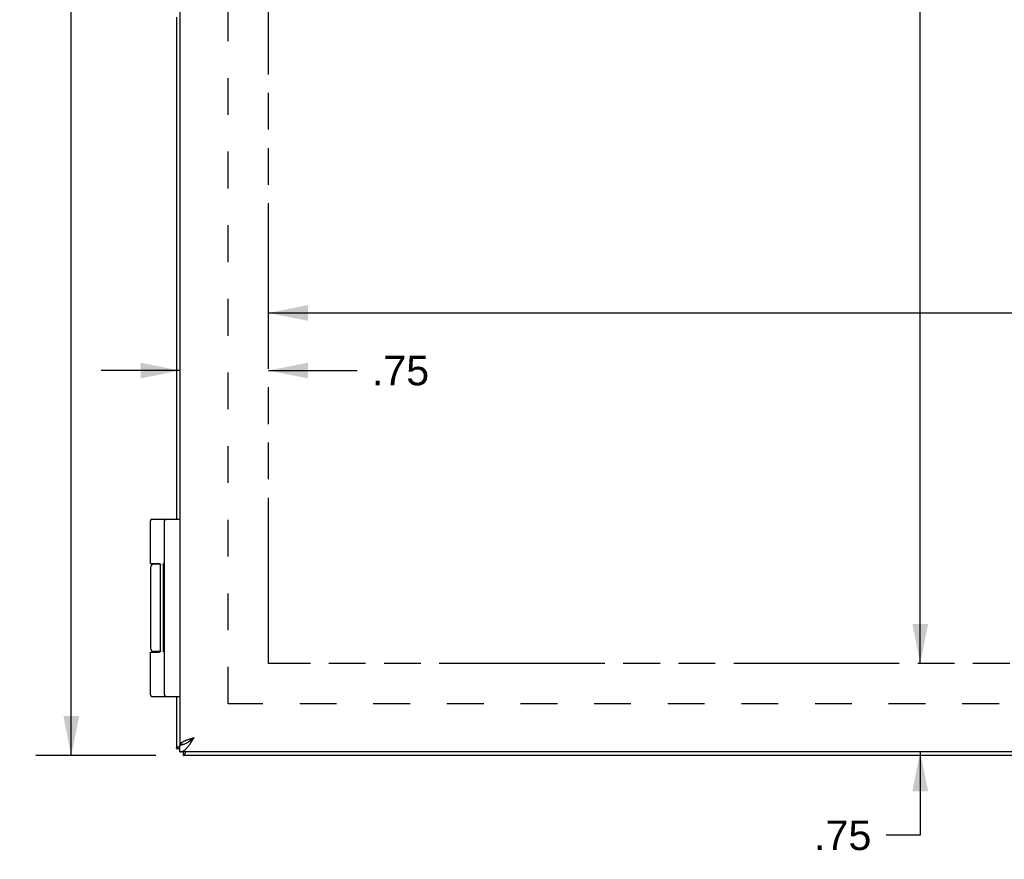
# Model space of a CAD drawing. Header units: inches. Extents: x 0 to 56.7, y 0 to 36.7.
# Tile 3 of 11: x 6.4 to 14.8, y 10.8 to 18. Entities that reach past the tile are written whole.
import ezdxf

# ---------------------------------------------------------------- set-up
doc = ezdxf.new("R2010")
doc.units = ezdxf.units.IN
doc.header["$LTSCALE"] = 3.116667
doc.header["$MEASUREMENT"] = 0
doc.linetypes.add('HIDDEN', pattern=[0.2, 0.1, -0.1])
doc.linetypes.add('PHANTOM', pattern=[0.8, 0.45, -0.05, 0.1, -0.05, 0.1, -0.05])
doc.layers.get('0').update_dxf_attribs({"linetype": 'CONTINUOUS'})
for name, color, linetype in [('02___PRT_ALL_AXES', 7, 'CONTINUOUS'), ('AVAIL_DOOR_SPACE', 7, 'CONTINUOUS'), ('DEFAULT_2', 8, 'HIDDEN'), ('DIMENSIONS', 7, 'CONTINUOUS')]:
    doc.layers.add(name, color=color, linetype=linetype)
doc.styles.get("Standard").update_dxf_attribs({"font": 'arial.ttf'})
doc.dimstyles.new('DIMSTYLE_1', dxfattribs={"dimtxt": 0.25, "dimasz": 0.333333, "dimexe": 0.09, "dimexo": 0.07, "dimgap": 0.0375, "dimtad": 0, "dimtih": 1, "dimtoh": 1, "dimzin": 4, "dimdsep": 46, "dimtxsty": 'Standard', "dimblk": '_FILLED', "dimblk1": '_FILLED', "dimblk2": '_FILLED', "dimcen": 0.09, "dimazin": 1, "dimtfac": 1, "dimtofl": 0, "dimtmove": 0, "dimatfit": 3, "dimldrblk": '_FILLED', "dimfxl": 0, "dimtolj": 1, "dimtzin": 4, "dimarcsym": 0})

# ---------------------------------------------------------------- blocks, each defined once
blk = doc.blocks.new('_FILLED')
at = {"color": 0, "linetype": 'ByBlock'}
blk.add_solid([(0, 0), (-1, 0.2), (-1, -0.2)], dxfattribs=at)
blk = doc.blocks.new('*D6')
at = {"layer": 'DIMENSIONS', "color": 2, "linetype": 'Continuous'}
for p, q in [((7.5698, 25.7204), (6.5529, 25.7204)), ((6.8529, 25.7204), (6.8529, 18.9704)), ((6.8529, 11.7204), (6.8529, 18.4704)), ((7.5698, 11.7204), (6.5529, 11.7204))]:
    blk.add_line(p, q, dxfattribs=at)
at = {"layer": 'DIMENSIONS', "color": 2, "linetype": 'Continuous', "xscale": 0.3333333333, "yscale": 0.3333333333, "zscale": 0.3333333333}
for p, rotation in [((6.8529, 25.7204), 90), ((6.8529, 11.7204), 270)]:
    blk.add_blockref('_FILLED', p, dxfattribs=dict(at, rotation=rotation))
at = {"layer": 'DIMENSIONS', "color": 2, "linetype": 'Continuous', "insert": (6.8529, 18.8454), "char_height": 0.25, "width": 0.873606, "attachment_point": 2, "line_spacing_factor": 0.9}
blk.add_mtext('14.00', dxfattribs=at)
blk = doc.blocks.new('*D16')
at = {"layer": 'DIMENSIONS', "color": 2, "linetype": 'Continuous'}
for p, q in [((14.0413, 24.9404), (14.0413, 18.9704)), ((14.0413, 12.5004), (14.0413, 18.4704))]:
    blk.add_line(p, q, dxfattribs=at)
at = {"layer": 'DIMENSIONS', "color": 2, "linetype": 'Continuous', "xscale": 0.3333333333, "yscale": 0.3333333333, "zscale": 0.3333333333}
for p, rotation in [((14.0413, 24.9404), 90), ((14.0413, 12.5004), 270)]:
    blk.add_blockref('_FILLED', p, dxfattribs=dict(at, rotation=rotation))
at = {"layer": 'DIMENSIONS', "color": 2, "linetype": 'Continuous', "insert": (14.0413, 18.8454), "char_height": 0.25, "width": 0.873606, "attachment_point": 2, "line_spacing_factor": 0.9}
blk.add_mtext('12.44', dxfattribs=at)
blk = doc.blocks.new('*D17')
at = {"layer": 'DIMENSIONS', "color": 2, "linetype": 'Continuous'}
for p, q in [((8.5226, 15.4673), (17.0743, 15.4673)), ((23.8376, 15.4673), (18.1979, 15.4673))]:
    blk.add_line(p, q, dxfattribs=at)
at = {"layer": 'DIMENSIONS', "color": 2, "linetype": 'Continuous', "xscale": 0.3333333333, "yscale": 0.3333333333, "zscale": 0.3333333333, "rotation": 180}
blk.add_blockref('_FILLED', (8.5226, 15.4673), dxfattribs=at)
at = {"layer": 'DIMENSIONS', "color": 2, "linetype": 'Continuous', "xscale": 0.3333333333, "yscale": 0.3333333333, "zscale": 0.3333333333}
blk.add_blockref('_FILLED', (23.8376, 15.4673), dxfattribs=at)
at = {"layer": 'DIMENSIONS', "color": 2, "linetype": 'Continuous', "insert": (17.6361, 15.5923), "char_height": 0.25, "width": 0.873606, "attachment_point": 2, "line_spacing_factor": 0.9}
blk.add_mtext('15.32', dxfattribs=at)
blk = doc.blocks.new('*D18')
at = {"layer": 'DIMENSIONS', "color": 2, "linetype": 'Continuous'}
for p, q in [((7.7726, 14.9799), (7.1059, 14.9799)), ((8.5226, 14.9799), (9.2731, 14.9799))]:
    blk.add_line(p, q, dxfattribs=at)
at = {"layer": 'DIMENSIONS', "color": 2, "linetype": 'Continuous', "xscale": 0.3333333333, "yscale": 0.3333333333, "zscale": 0.3333333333}
blk.add_blockref('_FILLED', (7.7726, 14.9799), dxfattribs=at)
at = {"layer": 'DIMENSIONS', "color": 2, "linetype": 'Continuous', "xscale": 0.3333333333, "yscale": 0.3333333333, "zscale": 0.3333333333, "rotation": 180}
blk.add_blockref('_FILLED', (8.5226, 14.9799), dxfattribs=at)
at = {"layer": 'DIMENSIONS', "color": 2, "linetype": 'Continuous', "insert": (9.3981, 15.1049), "char_height": 0.25, "width": 0.48513, "attachment_point": 1, "line_spacing_factor": 0.9}
blk.add_mtext('.75', dxfattribs=at)
blk = doc.blocks.new('*D20')
at = {"layer": 'DIMENSIONS', "color": 2, "linetype": 'Continuous'}
for p, q in [((14.0413, 12.5004), (14.0413, 13.1671)), ((14.0413, 11.7504), (14.0413, 11.0444)), ((14.0413, 11.0444), (13.7526, 11.0444))]:
    blk.add_line(p, q, dxfattribs=at)
at = {"layer": 'DIMENSIONS', "color": 2, "linetype": 'Continuous', "xscale": 0.3333333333, "yscale": 0.3333333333, "zscale": 0.3333333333}
for p, rotation in [((14.0413, 12.5004), 270), ((14.0413, 11.7504), 90)]:
    blk.add_blockref('_FILLED', p, dxfattribs=dict(at, rotation=rotation))
at = {"layer": 'DIMENSIONS', "color": 2, "linetype": 'Continuous', "insert": (13.6276, 11.1694), "char_height": 0.25, "width": 0.48513, "attachment_point": 3, "line_spacing_factor": 0.9}
blk.add_mtext('.75', dxfattribs=at)

msp = doc.modelspace()

# ---------------------------------------------------------------- linework, layer by layer
at = {"color": 3, "linetype": 'Continuous'}
for p, q in [((7.7726, 25.6254), (7.7726, 11.8154)), ((7.7431, 17.9704), (7.7431, 13.7204)), ((7.7431, 12.2204), (7.7431, 11.7804)), ((7.7736, 11.8154), (7.7726, 11.8154)), ((7.7978, 11.8137), (7.7996, 11.8154)), ((25.7126, 11.7504), (7.7726, 11.7504)), ((25.6831, 11.7204), (7.8031, 11.7204))]:
    msp.add_line(p, q, dxfattribs=at)
at = {"color": 7, "linetype": 'Continuous'}
for p, q in [((7.5358, 13.7204), (7.7726, 13.7204)), ((7.6426, 12.2334), (7.6426, 13.7074)), ((7.6067, 13.3404), (7.5528, 13.3404)), ((7.6083, 12.6054), (7.6083, 13.3354)), ((7.5228, 12.5954), (7.5926, 12.5954)), ((7.6067, 12.6004), (7.5528, 12.6004)), ((7.5358, 12.2204), (7.7726, 12.2204)), ((7.7431, 11.7804), (7.7726, 11.7804)), ((7.7726, 11.7504), (7.7726, 11.8104)), ((7.7736, 11.8154), (7.8039, 11.8154)), ((7.8031, 11.7204), (7.8031, 11.7504))]:
    msp.add_line(p, q, dxfattribs=at)
for points in [[(7.5228, 13.3454), (7.5926, 13.3454), (7.5932, 13.3454), (7.5938, 13.3454), (7.5944, 13.3453), (7.5949, 13.3453), (7.5955, 13.3453), (7.596, 13.3452), (7.5965, 13.3452), (7.597, 13.3451), (7.5975, 13.3451), (7.5979, 13.345), (7.5983, 13.345), (7.5987, 13.3449), (7.5991, 13.3448), (7.5995, 13.3447), (7.5998, 13.3447), (7.6002, 13.3446), (7.6005, 13.3445), (7.6008, 13.3444), (7.6011, 13.3443), (7.6014, 13.3442), (7.6017, 13.3441), (7.6019, 13.344), (7.6022, 13.3439), (7.6024, 13.3438), (7.6027, 13.3437), (7.6029, 13.3436), (7.6031, 13.3435), (7.6033, 13.3433), (7.6035, 13.3432), (7.6037, 13.3431), (7.6039, 13.343), (7.6041, 13.3429), (7.6043, 13.3428), (7.6045, 13.3426), (7.6046, 13.3425), (7.6048, 13.3424), (7.6049, 13.3423), (7.6051, 13.3422), (7.6052, 13.342), (7.6054, 13.3419), (7.6055, 13.3418), (7.6056, 13.3417), (7.6057, 13.3416), (7.6059, 13.3414), (7.606, 13.3413), (7.6061, 13.3412), (7.6062, 13.3411), (7.6063, 13.3409), (7.6064, 13.3408), (7.6065, 13.3407), (7.6066, 13.3406), (7.6067, 13.3404), (7.6067, 13.3403), (7.6068, 13.3402), (7.6069, 13.3401), (7.607, 13.34), (7.607, 13.3398), (7.6071, 13.3397), (7.6072, 13.3396), (7.6072, 13.3395), (7.6073, 13.3394), (7.6074, 13.3393), (7.6074, 13.3391), (7.6075, 13.339), (7.6075, 13.3389), (7.6076, 13.3388), (7.6076, 13.3387), (7.6077, 13.3386), (7.6077, 13.3384), (7.6078, 13.3383), (7.6078, 13.3382), (7.6078, 13.3381), (7.6079, 13.338), (7.6079, 13.3379), (7.6079, 13.3378), (7.608, 13.3377), (7.608, 13.3375), (7.608, 13.3374), (7.608, 13.3373), (7.6081, 13.3372), (7.6081, 13.3371), (7.6081, 13.337), (7.6081, 13.3369), (7.6081, 13.3368), (7.6082, 13.3367), (7.6082, 13.3366), (7.6082, 13.3365), (7.6082, 13.3363), (7.6082, 13.3362), (7.6082, 13.3361), (7.6082, 13.336), (7.6082, 13.3359), (7.6082, 13.3358), (7.6082, 13.3357), (7.6083, 13.3356), (7.6083, 13.3355), (7.6083, 13.3354)], [(7.6083, 12.6054), (7.6083, 12.6053), (7.6083, 12.6052), (7.6082, 12.6051), (7.6082, 12.605), (7.6082, 12.6049), (7.6082, 12.6047), (7.6082, 12.6046), (7.6082, 12.6045), (7.6082, 12.6044), (7.6082, 12.6043), (7.6082, 12.6042), (7.6082, 12.6041), (7.6081, 12.604), (7.6081, 12.6039), (7.6081, 12.6038), (7.6081, 12.6037), (7.6081, 12.6036), (7.608, 12.6035), (7.608, 12.6033), (7.608, 12.6032), (7.608, 12.6031), (7.6079, 12.603), (7.6079, 12.6029), (7.6079, 12.6028), (7.6078, 12.6027), (7.6078, 12.6026), (7.6078, 12.6024), (7.6077, 12.6023), (7.6077, 12.6022), (7.6076, 12.6021), (7.6076, 12.602), (7.6075, 12.6019), (7.6075, 12.6018), (7.6074, 12.6016), (7.6074, 12.6015), (7.6073, 12.6014), (7.6072, 12.6013), (7.6072, 12.6012), (7.6071, 12.6011), (7.607, 12.6009), (7.607, 12.6008), (7.6069, 12.6007), (7.6068, 12.6006), (7.6067, 12.6004), (7.6067, 12.6003), (7.6066, 12.6002), (7.6065, 12.6001), (7.6064, 12.6), (7.6063, 12.5998), (7.6062, 12.5997), (7.6061, 12.5996), (7.606, 12.5995), (7.6059, 12.5993), (7.6057, 12.5992), (7.6056, 12.5991), (7.6055, 12.599), (7.6054, 12.5989), (7.6052, 12.5987), (7.6051, 12.5986), (7.6049, 12.5985), (7.6048, 12.5984), (7.6046, 12.5982), (7.6045, 12.5981), (7.6043, 12.598), (7.6041, 12.5979), (7.6039, 12.5978), (7.6037, 12.5977), (7.6035, 12.5975), (7.6033, 12.5974), (7.6031, 12.5973), (7.6029, 12.5972), (7.6027, 12.5971), (7.6024, 12.597), (7.6022, 12.5969), (7.6019, 12.5968), (7.6017, 12.5967), (7.6014, 12.5966), (7.6011, 12.5965), (7.6008, 12.5964), (7.6005, 12.5963), (7.6002, 12.5962), (7.5998, 12.5961), (7.5995, 12.596), (7.5991, 12.596), (7.5987, 12.5959), (7.5983, 12.5958), (7.5979, 12.5958), (7.5975, 12.5957), (7.597, 12.5956), (7.5965, 12.5956), (7.596, 12.5955), (7.5955, 12.5955), (7.5949, 12.5955), (7.5944, 12.5954), (7.5938, 12.5954), (7.5932, 12.5954), (7.5926, 12.5954)], [(7.7726, 11.8104), (7.7772, 11.8105), (7.7818, 11.8108), (7.7864, 11.8114), (7.791, 11.8121), (7.7957, 11.8131), (7.8003, 11.8143), (7.8049, 11.8157), (7.8095, 11.8173), (7.8141, 11.819), (7.8187, 11.821), (7.8233, 11.8232), (7.8279, 11.8255), (7.8326, 11.8279), (7.8372, 11.8306), (7.8418, 11.8334), (7.8464, 11.8363), (7.851, 11.8393), (7.8556, 11.8425), (7.8603, 11.8458), (7.8649, 11.8491), (7.8695, 11.8525), (7.8741, 11.856), (7.8787, 11.8596), (7.8833, 11.8632), (7.888, 11.8668), (7.8926, 11.8704)], [(7.8926, 11.8704), (7.8887, 11.8679), (7.8847, 11.8654), (7.8809, 11.8629), (7.8771, 11.8604), (7.8733, 11.8579), (7.8696, 11.8554), (7.866, 11.8529), (7.8626, 11.8504), (7.8592, 11.8479), (7.8561, 11.8454), (7.853, 11.8429), (7.8502, 11.8404), (7.8475, 11.8379), (7.845, 11.8354)]]:
    msp.add_lwpolyline(points, dxfattribs=at)
at = {"color": 3, "linetype": 'Continuous'}
for points in [[(7.7726, 11.7504), (7.7772, 11.7506), (7.7818, 11.7513), (7.7864, 11.7524), (7.791, 11.7539), (7.7957, 11.7558), (7.8003, 11.7582), (7.8049, 11.761), (7.8095, 11.7641), (7.8141, 11.7677), (7.8187, 11.7716), (7.8233, 11.7759), (7.8279, 11.7805), (7.8326, 11.7855), (7.8372, 11.7908), (7.8418, 11.7964), (7.8464, 11.8022), (7.851, 11.8083), (7.8556, 11.8146), (7.8603, 11.8211), (7.8649, 11.8278), (7.8695, 11.8347), (7.8741, 11.8417), (7.8787, 11.8487), (7.8833, 11.8559), (7.888, 11.8631), (7.8926, 11.8704)], [(7.8926, 11.8704), (7.8859, 11.8683), (7.8793, 11.8662), (7.8727, 11.864), (7.8662, 11.8619), (7.8598, 11.8598), (7.8534, 11.8577), (7.8472, 11.8556), (7.8411, 11.8535), (7.8352, 11.8513), (7.8295, 11.8492), (7.8239, 11.8471), (7.8186, 11.845), (7.8135, 11.8429), (7.8086, 11.8408), (7.804, 11.8387), (7.7996, 11.8365), (7.7956, 11.8344), (7.7918, 11.8323), (7.7884, 11.8302), (7.7852, 11.8281), (7.7824, 11.826), (7.78, 11.8238), (7.7778, 11.8217), (7.7761, 11.8196), (7.7747, 11.8175), (7.7736, 11.8154)], [(7.7431, 11.7804), (7.7433, 11.7817), (7.7438, 11.7831), (7.7447, 11.7844), (7.746, 11.7857), (7.7476, 11.7871), (7.7495, 11.7884), (7.7518, 11.7898), (7.7544, 11.7911), (7.7573, 11.7924), (7.7605, 11.7938), (7.7641, 11.7951), (7.7679, 11.7965), (7.772, 11.7978), (7.7726, 11.798)], [(7.8031, 11.7204), (7.8045, 11.7206), (7.8058, 11.7211), (7.8071, 11.722), (7.8085, 11.7232), (7.8098, 11.7248), (7.8112, 11.7268), (7.8125, 11.729), (7.8138, 11.7316), (7.8152, 11.7346), (7.8165, 11.7378), (7.8179, 11.7413), (7.8192, 11.7452), (7.8205, 11.7493), (7.8209, 11.7504)]]:
    msp.add_lwpolyline(points, dxfattribs=at)
at = {"color": 7, "linetype": 'Continuous'}
for centre, radius, start, end in [((7.5358, 13.7074), 0.013, 90, 180), ((7.6556, 13.7074), 0.013, 90, 180), ((7.5528, 13.3104), 0.03, 90, 180), ((7.5528, 12.6304), 0.03, 180, 270), ((7.5358, 12.2334), 0.013, 180, 270), ((7.6556, 12.2334), 0.013, 180, 270)]:
    msp.add_arc(centre, radius, start, end, dxfattribs=at)
at = {"layer": '02___PRT_ALL_AXES', "color": 7, "linetype": 'Continuous'}
for p, q in [((7.5228, 13.3454), (7.5228, 13.7074)), ((7.6023, 13.3439), (7.6023, 13.3404)), ((7.6326, 12.5972), (7.6326, 13.3464)), ((7.6426, 13.3464), (7.6326, 13.3464)), ((7.6426, 13.341), (7.6326, 13.341)), ((7.5228, 13.3104), (7.5228, 12.6304)), ((7.6426, 13.243), (7.6326, 13.243)), ((7.6426, 13.095), (7.6326, 13.095)), ((7.6426, 12.8599), (7.6326, 12.8599)), ((7.6426, 12.8455), (7.6326, 12.8455)), ((7.5228, 12.2334), (7.5228, 12.5954)), ((7.6023, 12.6004), (7.6023, 12.5969)), ((7.6426, 12.5972), (7.6326, 12.5972))]:
    msp.add_line(p, q, dxfattribs=at)
at = {"layer": 'AVAIL_DOOR_SPACE', "color": 4, "linetype": 'PHANTOM'}
for p, q in [((8.5226, 12.5004), (8.5226, 24.9404)), ((23.8376, 12.5004), (8.5226, 12.5004))]:
    msp.add_line(p, q, dxfattribs=at)
at = {"layer": 'DEFAULT_2', "color": 8, "linetype": 'HIDDEN'}
for p, q in [((8.1808, 12.158), (8.1808, 25.2827)), ((25.3055, 12.158), (8.1808, 12.158))]:
    msp.add_line(p, q, dxfattribs=at)

# ---------------------------------------------------------------- dimensions: what is measured, and where the dimension line sits
at = {"layer": 'DIMENSIONS', "color": 2, "linetype": 'Continuous'}
for base, p1, p2, angle, picture, middle in [((6.8529, 25.7204), (7.6398, 11.7204), (7.6398, 25.7204), 90, '*D6', (6.8635, 18.719)), ((14.0413, 12.5004), (8.5226, 24.9404), (8.5226, 12.5004), 270, '*D16', (14.0519, 18.7209)), ((7.7726, 14.9799), (8.5226, 12.5004), (7.7726, 13.7604), 180, '*D18', (9.6489, 14.9766)), ((14.0413, 11.7504), (8.5226, 12.5004), (7.8626, 11.7504), 270, '*D20', (13.3933, 11.0412))]:
    dim = msp.add_linear_dim(base=base, p1=p1, p2=p2, angle=angle, dimstyle='DIMSTYLE_1', dxfattribs=at)
    dim.commit()
    dim.dimension.update_dxf_attribs({"geometry": picture, "text_midpoint": middle, "dimtype": 160})
dim = msp.add_linear_dim(base=(23.8375800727, 15.467326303), p1=(8.5225800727, 12.500387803), p2=(23.8375800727, 12.500387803), dimstyle='DIMSTYLE_1', dxfattribs=at)
dim.commit()
dim.dimension.update_dxf_attribs({"geometry": '*D17', "text_midpoint": (17.6452984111, 15.4659322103), "dimtype": 160})

doc.saveas('drawing.dxf')
